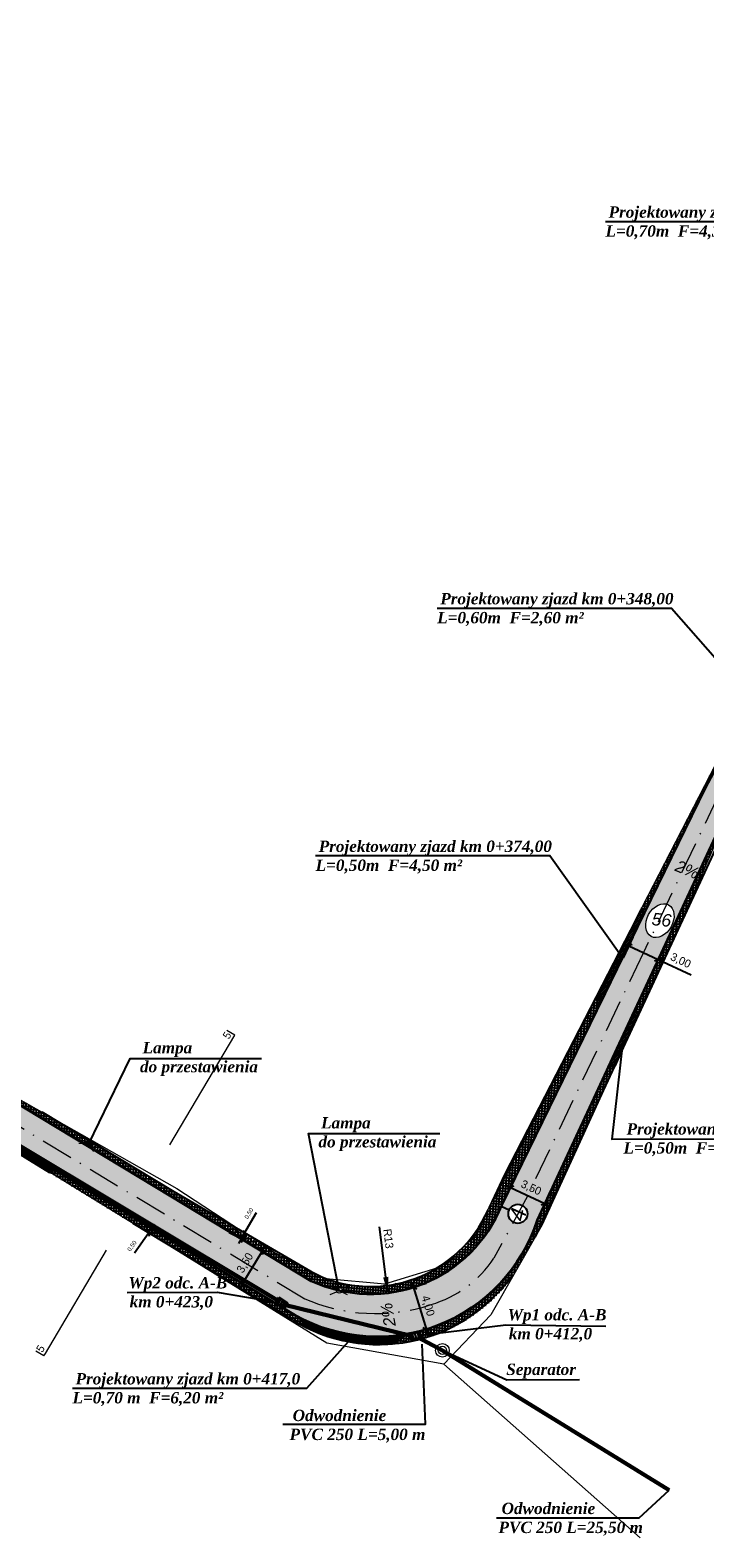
# Model space of a CAD drawing. Header units: metres. Extents: x 5555129 to 5556676, y 5635595 to 5636517.
# Tile 164 of 255: x 5556123 to 5556186, y 5635595 to 5635736. Entities that reach past the tile are written whole.
import ezdxf

# ---------------------------------------------------------------- set-up
doc = ezdxf.new("R2010")
doc.units = ezdxf.units.M
doc.header["$MEASUREMENT"] = 0
doc.linetypes.add('KROPK3-2', pattern=[5, 3, -1, 0, -1])
doc.linetypes.add('PRZER3-1', pattern=[4, 3, -1])
for name, color, linetype, lineweight, true_color in [('drogi', 7, 'Continuous', 20, 0xd6bc51), ('GESDZI_O', 7, 'Continuous', 18, 0x0a0909), ('GESKKL_O', 7, 'PRZER3-1', 18, 0x008000)]:
    doc.layers.add(name, color=color, linetype=linetype, lineweight=lineweight, true_color=true_color)
doc.layers.add('Warstwa 1', color=220, linetype='Continuous', lineweight=20)
doc.styles.add('GEO-INFO', font='plfontwi.shx', dxfattribs={"height": 0.25})
doc.styles.get("Standard").update_dxf_attribs({"font": 'plfontwi.shx', "height": 0.75})
doc.dimstyles.new('ISO-25', dxfattribs={"dimtxt": 2.5, "dimasz": 2.5, "dimexe": 1.25, "dimexo": 0.625, "dimtad": 1, "dimtxsty": 'Standard', "dimcen": 2.5, "dimadec": 0, "dimazin": 0, "dimtfac": 1, "dimtmove": 0, "dimatfit": 3, "dimfxl": 1, "dimarcsym": 0})
pattern_1 = [(85, (511.4569886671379, -240.334969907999), (-0.2490486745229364, 0.02178893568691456), []), (175, (511.4569886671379, -240.334969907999), (-0.02178893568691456, -0.2490486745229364), [])]
pattern_2 = [(0, (511.4569886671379, -240.334969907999), (0, 0.275), [0.2, -0.075]), (90, (511.4569886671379, -240.334969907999), (-0.275, 1.683889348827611e-17), [0.2, -0.075])]
pattern_3 = [(45, (511.4569886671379, -240.334969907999), (-0.08838834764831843, 0.08838834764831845), []), (135, (511.4569886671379, -240.334969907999), (-0.08838834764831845, -0.08838834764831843), [])]
pattern_4 = [(90, (1114.571541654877, -241.6925668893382), (-0.125, 7.654042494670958e-18), []), (180, (1114.571541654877, -241.6925668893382), (-1.530808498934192e-17, -0.125), [])]

# ---------------------------------------------------------------- blocks, each defined once
blk = doc.blocks.new('_Oblique')
at = {"color": 0, "linetype": 'ByBlock', "lineweight": -2}
blk.add_line((-0.5, -0.5), (0.5, 0.5), dxfattribs=at)
blk = doc.blocks.new('*D2591')
at = {"layer": 'Defpoints', "color": 0, "linetype": 'Continuous', "lineweight": 18}
for p in [(5556179.073675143, 5635652.091900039), (5556181.820212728, 5635650.816378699), (5556181.180618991, 5635649.439162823)]:
    blk.add_point(p, dxfattribs=at)
at = {"layer": 'Warstwa 1', "color": 0, "linetype": 'Continuous', "lineweight": -2}
for p, q in [((5556178.810422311, 5635651.52504649), (5556177.90757574, 5635649.580977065)), ((5556177.980598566, 5635650.92528643), (5556181.180618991, 5635649.439162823)), ((5556181.556959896, 5635650.249525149), (5556180.654113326, 5635648.305455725)), ((5556181.180618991, 5635649.439162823), (5556184.251345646, 5635648.013084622))]:
    blk.add_line(p, q, dxfattribs=at)
at = {"layer": 'Warstwa 1', "color": 0, "linetype": 'ByBlock', "lineweight": -2, "xscale": 0.5, "yscale": 0.5, "zscale": 0.5}
for p, rotation in [((5556178.434081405, 5635650.714684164), 155.0893419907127), ((5556181.180618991, 5635649.439162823), 335.0893419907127)]:
    blk.add_blockref('_Oblique', p, dxfattribs=dict(at, rotation=rotation))
at = {"layer": 'Warstwa 1', "color": 0, "linetype": 'Continuous', "lineweight": 20, "insert": (5556183.257122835, 5635649.297807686), "char_height": 0.75, "attachment_point": 5, "rotation": 335.0893419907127}
blk.add_mtext('3,00', dxfattribs=at)
blk = doc.blocks.new('*D2592')
at = {"layer": 'Defpoints', "color": 0, "linetype": 'Continuous', "lineweight": 18}
for p in [(5556167.006842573, 5635627.367385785), (5556170.603802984, 5635626.664457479), (5556170.234185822, 5635625.868573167)]:
    blk.add_point(p, dxfattribs=at)
at = {"layer": 'Warstwa 1', "color": 0, "linetype": 'Continuous', "lineweight": -2}
for p, q in [((5556167.270095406, 5635627.934239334), (5556167.9029654, 5635629.296977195)), ((5556166.922976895, 5635628.373872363), (5556171.057285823, 5635626.453855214)), ((5556170.497438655, 5635626.435426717), (5556171.13030865, 5635627.798164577))]:
    blk.add_line(p, q, dxfattribs=at)
at = {"layer": 'Warstwa 1', "color": 0, "linetype": 'ByBlock', "lineweight": -2, "xscale": 0.5, "yscale": 0.5, "zscale": 0.5}
for p, rotation in [((5556167.376459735, 5635628.163270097), 155.0893419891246), ((5556170.603802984, 5635626.664457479), 335.0893419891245)]:
    blk.add_blockref('_Oblique', p, dxfattribs=dict(at, rotation=rotation))
at = {"layer": 'Warstwa 1', "color": 0, "linetype": 'Continuous', "lineweight": 20, "insert": (5556169.304530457, 5635628.090848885), "char_height": 0.75, "attachment_point": 5, "rotation": 335.0893419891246}
blk.add_mtext('3,50', dxfattribs=at)
blk = doc.blocks.new('*D2593')
at = {"layer": 'Defpoints', "color": 0, "linetype": 'Continuous', "lineweight": 18}
for p in [(5556158.349597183, 5635618.827995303), (5556159.54062253, 5635614.929201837), (5556159.540622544, 5635614.929201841)]:
    blk.add_point(p, dxfattribs=at)
at = {"layer": 'Warstwa 1', "color": 0, "linetype": 'Continuous', "lineweight": -2}
for p, q in [((5556158.203518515, 5635619.306180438), (5556159.686701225, 5635614.451016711)), ((5556158.942524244, 5635619.025637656), (5556159.53545132, 5635619.223280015)), ((5556160.133549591, 5635615.12684419), (5556160.726476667, 5635615.324486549))]:
    blk.add_line(p, q, dxfattribs=at)
at = {"layer": 'Warstwa 1', "color": 0, "linetype": 'ByBlock', "lineweight": -2, "xscale": 0.5, "yscale": 0.5, "zscale": 0.5}
for p, rotation in [((5556158.349597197, 5635618.827995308), 106.9871584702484), ((5556159.540622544, 5635614.929201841), 286.9871584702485)]:
    blk.add_blockref('_Oblique', p, dxfattribs=dict(at, rotation=rotation))
at = {"layer": 'Warstwa 1', "color": 0, "linetype": 'Continuous', "lineweight": 20, "insert": (5556159.658971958, 5635617.096673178), "char_height": 0.75, "attachment_point": 5, "rotation": 286.98715847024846}
blk.add_mtext('4,00', dxfattribs=at)
blk = doc.blocks.new('*D2594')
at = {"layer": 'Defpoints', "color": 0, "linetype": 'Continuous', "lineweight": 18}
for p in [(5556143.964943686, 5635622.351509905), (5556142.152723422, 5635619.357205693), (5556142.397672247, 5635619.208957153)]:
    blk.add_point(p, dxfattribs=at)
at = {"layer": 'Warstwa 1', "color": 0, "linetype": 'Continuous', "lineweight": -2}
for p, q in [((5556144.468781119, 5635622.631019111), (5556142.138783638, 5635618.781199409)), ((5556144.499640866, 5635622.027899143), (5556145.279286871, 5635621.556039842)), ((5556142.687420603, 5635619.033594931), (5556143.467066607, 5635618.561735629))]:
    blk.add_line(p, q, dxfattribs=at)
at = {"layer": 'Warstwa 1', "color": 0, "linetype": 'ByBlock', "lineweight": -2, "xscale": 0.5, "yscale": 0.5, "zscale": 0.5}
for p, rotation in [((5556144.20989251, 5635622.203261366), 58.81673055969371), ((5556142.397672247, 5635619.208957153), 238.8167305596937)]:
    blk.add_blockref('_Oblique', p, dxfattribs=dict(at, rotation=rotation))
at = {"layer": 'Warstwa 1', "color": 0, "linetype": 'Continuous', "lineweight": 20, "insert": (5556142.665201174, 5635621.092592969), "char_height": 0.75, "attachment_point": 5, "rotation": 58.81673055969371}
blk.add_mtext('3,50', dxfattribs=at)
blk = doc.blocks.new('*D2602')
at = {"layer": 'Defpoints', "color": 0, "linetype": 'Continuous', "lineweight": 18}
for p in [(5556142.276975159, 5635623.373106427), (5556142.527608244, 5635623.805753), (5556142.527608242, 5635623.805753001)]:
    blk.add_point(p, dxfattribs=at)
at = {"layer": 'Warstwa 1', "color": 0, "linetype": 'Continuous', "lineweight": -2}
for p, q in [((5556142.527608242, 5635623.805753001), (5556143.687223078, 5635625.807497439)), ((5556141.717958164, 5635623.652614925), (5556141.158941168, 5635623.932123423)), ((5556141.96859125, 5635624.085261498), (5556141.409574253, 5635624.364769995)), ((5556142.276975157, 5635623.373106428), (5556142.026342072, 5635622.940459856)), ((5556142.276975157, 5635623.373106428), (5556142.527608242, 5635623.805753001))]:
    blk.add_line(p, q, dxfattribs=at)
at = {"layer": 'Warstwa 1', "color": 0, "linetype": 'ByBlock', "lineweight": -2, "xscale": 0.5, "yscale": 0.5, "zscale": 0.5}
for p, rotation in [((5556142.276975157, 5635623.373106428), 59.9161954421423), ((5556142.527608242, 5635623.805753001), 239.9161954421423)]:
    blk.add_blockref('_Oblique', p, dxfattribs=dict(at, rotation=rotation))
at = {"layer": 'Warstwa 1', "color": 0, "linetype": 'Continuous', "lineweight": 20, "insert": (5556143.018714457, 5635625.724768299), "char_height": 0.75, "attachment_point": 5, "rotation": 59.916195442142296}
blk.add_mtext('{\\H0.53085x;0,50}', dxfattribs=at)
blk = doc.blocks.new('*D2603')
at = {"layer": 'Defpoints', "color": 0, "linetype": 'Continuous', "lineweight": 18}
for p in [(5556133.647993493, 5635623.921679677), (5556133.647993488, 5635623.921679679), (5556133.937924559, 5635624.328986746)]:
    blk.add_point(p, dxfattribs=at)
at = {"layer": 'Warstwa 1', "color": 0, "linetype": 'Continuous', "lineweight": -2}
for p, q in [((5556133.401991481, 5635624.650546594), (5556132.866058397, 5635624.972106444)), ((5556133.937924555, 5635624.328986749), (5556134.227879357, 5635624.736327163)), ((5556133.647993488, 5635623.921679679), (5556132.306447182, 5635622.037020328)), ((5556133.112060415, 5635624.243239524), (5556132.576127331, 5635624.564799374)), ((5556133.937924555, 5635624.328986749), (5556133.647993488, 5635623.921679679))]:
    blk.add_line(p, q, dxfattribs=at)
at = {"layer": 'Warstwa 1', "color": 0, "linetype": 'ByBlock', "lineweight": -2, "xscale": 0.5, "yscale": 0.5, "zscale": 0.5}
for p, rotation in [((5556133.647993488, 5635623.921679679), 54.55581512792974), ((5556133.937924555, 5635624.328986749), 234.5558151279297)]:
    blk.add_blockref('_Oblique', p, dxfattribs=dict(at, rotation=rotation))
at = {"layer": 'Warstwa 1', "color": 0, "linetype": 'Continuous', "lineweight": 20, "insert": (5556132.104815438, 5635622.679743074), "char_height": 0.75, "attachment_point": 5, "rotation": 54.55581512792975}
blk.add_mtext('{\\H0.53085x;0,50}', dxfattribs=at)
blk = doc.blocks.new('*D2608')
at = {"layer": 'Defpoints', "color": 0, "linetype": 'Continuous', "lineweight": 18}
for p in [(5556154.340416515, 5635631.385873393), (5556155.947944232, 5635618.30192573)]:
    blk.add_point(p, dxfattribs=at)
at = {"layer": 'Warstwa 1', "color": 0, "lineweight": -2}
blk.add_line((5556155.76502577, 5635619.790730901), (5556155.186655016, 5635624.498191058), dxfattribs=at)
at = {"layer": 'Warstwa 1', "color": 0, "linetype": 'Continuous', "lineweight": 18}
blk.add_solid([(5556155.516891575, 5635619.760244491), (5556156.013159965, 5635619.821217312), (5556155.947944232, 5635618.30192573)], dxfattribs=at)
at = {"layer": 'Warstwa 1', "color": 0, "linetype": 'Continuous', "insert": (5556156.004258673, 5635623.378825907), "char_height": 0.75, "attachment_point": 5, "rotation": 277.0044043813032}
blk.add_mtext('R13', dxfattribs=at)

msp = doc.modelspace()

# ---------------------------------------------------------------- hatches: boundary and pattern name
h = msp.add_hatch()
h.set_pattern_fill('ANSI37', color=141, scale=2, angle=40)
h.set_pattern_definition([(85, (1740.417397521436, -284.4747174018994), (-0.2490486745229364, 0.02178893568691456), []), (175, (1740.417397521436, -284.4747174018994), (-0.02178893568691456, -0.2490486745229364), [])])
h.paths.add_polyline_path([(5556185.054352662, 5635664.346097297), (5556184.902287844, 5635664.43599597), (5556179.55071744, 5635654.038135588), (5556180.100905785, 5635654.196659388)])
h.paths.add_polyline_path([(5556185.59511198, 5635665.454094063), (5556188.309720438, 5635670.563927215), (5556188.192874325, 5635670.829457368), (5556184.902287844, 5635664.43599597), (5556185.054352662, 5635664.346097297)])
h = msp.add_hatch()
h.set_pattern_fill('ANSI37', color=141, scale=2, angle=40)
h.set_pattern_definition(pattern_1)
h.paths.add_polyline_path([(5556188.214277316, 5635664.127906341), (5556188.04313503, 5635664.215989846), (5556179.048296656, 5635644.847704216), (5556179.288067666, 5635644.297063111), (5556180.969825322, 5635647.896393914), (5556183.311908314, 5635653.018678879)])
h = msp.add_hatch()
h.set_pattern_fill('ANSI37', color=141, scale=2, angle=40)
h.set_pattern_definition(pattern_1)
edge = h.paths.add_edge_path()
edge.add_line((5556175.673239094, 5635645.124526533), (5556175.260963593, 5635645.701850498))
edge.add_line((5556175.260963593, 5635645.701850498), (5556165.713422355, 5635626.935740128))
edge.add_arc((5556149.197159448, 5635633.477284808), 17.76453622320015, 325.0509924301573, 338.39312197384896, ccw=False)
edge.add_line((5556163.758078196, 5635623.300920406), (5556164.308224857, 5635622.759366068))
edge.add_arc((5556154.340416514, 5635631.385873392), 13.18233028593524, 319.1258848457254, 338.263546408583)
edge.add_line((5556166.585445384, 5635626.50395781), (5556175.673239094, 5635645.124526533))
h = msp.add_hatch()
h.set_pattern_fill('ANSI37', color=141, scale=2, angle=40)
h.set_pattern_definition(pattern_1)
h.paths.add_polyline_path([(5556177.128983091, 5635639.496226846), (5556176.513032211, 5635639.388603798), (5556169.885882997, 5635625.118584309, -0.09239533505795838), (5556167.151210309, 5635620.06402433), (5556167.517284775, 5635619.716961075), (5556170.350261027, 5635624.670729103)])
h = msp.add_hatch()
h.set_pattern_fill('ANSI37', color=141, scale=2, angle=40)
h.set_pattern_definition(pattern_1)
h.paths.add_polyline_path([(5556123.692022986, 5635635.180684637), (5556117.735194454, 5635638.552079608), (5556117.584439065, 5635638.280864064), (5556135.747927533, 5635627.324632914), (5556144.448132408, 5635622.059073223), (5556144.691218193, 5635622.496395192), (5556136.006499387, 5635627.752582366)])
h = msp.add_hatch()
h.set_pattern_fill('ANSI37', color=141, scale=2, angle=40)
h.set_pattern_definition(pattern_1)
h.paths.add_polyline_path([(5556124.852615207, 5635629.809252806), (5556124.424202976, 5635629.565519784), (5556132.206638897, 5635624.789379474), (5556133.679352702, 5635623.901037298), (5556141.177211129, 5635619.363164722), (5556141.420296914, 5635619.800486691), (5556133.937924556, 5635624.32898675)])
h = msp.add_hatch()
h.set_pattern_fill('ANSI37', color=141, scale=2, angle=40)
h.set_pattern_definition(pattern_1)
edge = h.paths.add_edge_path()
edge.add_line((5556151.375752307, 5635618.812057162), (5556151.465420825, 5635619.290533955))
edge.add_arc((5556152.906300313, 5635627.246974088), 8.085856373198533, 242.3483561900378, 259.7352124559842, ccw=False)
edge.add_line((5556149.153697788, 5635620.084638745), (5556144.638095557, 5635622.528546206))
edge.add_line((5556144.638095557, 5635622.528546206), (5556144.371809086, 5635622.105265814))
edge.add_line((5556144.371809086, 5635622.105265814), (5556148.806022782, 5635619.421579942))
edge.add_arc((5556154.340416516, 5635631.385873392), 13.1823302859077, 245.1758766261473, 256.0632902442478)
edge.add_arc((5556151.426423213, 5635618.55318782), 0.2637818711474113, 101.07501096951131, 171.6268220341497, ccw=False)
edge = h.paths.add_edge_path()
edge.add_arc((5556151.426423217, 5635618.553187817), 0.2637818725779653, 342.7860971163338, 6.068747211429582e-07, ccw=False)
edge.add_arc((5556154.340416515, 5635631.385873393), 13.1823302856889, 258.3496282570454, 319.1258848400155)
edge.add_line((5556164.308224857, 5635622.759366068), (5556163.75562884, 5635623.266968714))
edge.add_arc((5556154.317768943, 5635631.455871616), 12.49525230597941, 256.8044913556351, 319.0529601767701, ccw=False)
edge.add_line((5556151.465420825, 5635619.290533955), (5556151.375752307, 5635618.812057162))
edge.add_arc((5556151.426423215, 5635618.553187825), 0.2637818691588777, 359.9999989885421, 101.07501148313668, ccw=False)
h = msp.add_hatch()
h.set_pattern_fill('ANSI37', color=141, scale=2, angle=40)
h.set_pattern_definition(pattern_1)
h.paths.add_polyline_path([(5556141.420296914, 5635619.800486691), (5556141.177211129, 5635619.363164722), (5556147.032630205, 5635615.819333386), (5556147.049730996, 5635615.808983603, 0.0004132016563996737), (5556147.073160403, 5635615.796080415), (5556147.289354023, 5635616.248401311)])
h = msp.add_hatch()
h.set_pattern_fill('ANSI37', color=141, scale=2, angle=40)
h.set_pattern_definition(pattern_1)
edge = h.paths.add_edge_path()
edge.add_arc((5556155.145769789, 5635628.947294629), 15.43246774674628, 238.3579557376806, 244.0108803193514)
edge.add_arc((5556155.145769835, 5635628.947294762), 15.43246788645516, 244.0108803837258, 266.4772803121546)
edge.add_arc((5556155.204667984, 5635629.133163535), 15.62167623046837, 244.1097704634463, 266.303553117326, ccw=False)
edge.add_line((5556148.383488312, 5635615.079399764), (5556147.603376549, 5635616.076920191))
edge.add_arc((5556154.958850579, 5635629.927511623), 15.68253427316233, 241.4408434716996, 242.0290842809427, ccw=False)
edge.add_arc((5556154.958852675, 5635629.927515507), 15.68253868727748, 240.7311033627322, 241.4408435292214, ccw=False)
edge.add_line((5556147.291518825, 5635616.247091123), (5556147.049730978, 5635615.808983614))
h.paths.add_polyline_path([(5556159.030527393, 5635614.329002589), (5556158.816475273, 5635614.301982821), (5556158.859693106, 5635614.112306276), (5556159.069033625, 5635614.160004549)])
h.paths.add_polyline_path([(5556159.030527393, 5635614.329002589), (5556158.953000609, 5635614.669255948), (5556158.743660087, 5635614.621557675), (5556158.816475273, 5635614.301982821)])
h.paths.add_polyline_path([(5556158.479872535, 5635614.561453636), (5556158.546750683, 5635614.267935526), (5556158.816475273, 5635614.301982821), (5556158.743660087, 5635614.621557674)])
h.paths.add_polyline_path([(5556158.595905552, 5635614.052202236), (5556158.546750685, 5635614.267935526), (5556158.479872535, 5635614.561453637), (5556158.219160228, 5635614.502050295), (5556158.335193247, 5635613.992798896)])
h.paths.add_polyline_path([(5556158.219160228, 5635614.502050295), (5556158.006744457, 5635614.453651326), (5556158.122777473, 5635613.944399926), (5556158.335193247, 5635613.992798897)])
h.paths.add_polyline_path([(5556158.859693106, 5635614.112306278), (5556158.816475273, 5635614.301982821), (5556158.546750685, 5635614.267935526), (5556158.595905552, 5635614.052202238)])
edge = h.paths.add_edge_path()
edge.add_line((5556157.61964766, 5635614.47234823), (5556156.949340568, 5635613.97737215))
edge.add_line((5556156.949340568, 5635613.97737215), (5556157.039862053, 5635613.950000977))
edge.add_line((5556157.039862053, 5635613.950000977), (5556156.394675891, 5635613.565445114))
edge.add_arc((5556155.1457698, 5635628.947294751), 15.43246787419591, 274.6418619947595, 281.9182353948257)
edge.add_arc((5556155.145758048, 5635628.947348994), 15.43252337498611, 281.9182366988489, 282.5570307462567)
edge.add_arc((5556155.14576982, 5635628.947294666), 15.43246778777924, 282.5570319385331, 323.3651306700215)
edge.add_line((5556167.529622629, 5635619.738535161), (5556167.151210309, 5635620.06402433))
edge.add_arc((5556154.958853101, 5635629.927516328), 15.68253960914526, 279.768403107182, 321.02749618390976, ccw=False)
at = {"layer": 'drogi', "lineweight": 5, "true_color": 0xf4e08b}
h = msp.add_hatch(dxfattribs=at)
h.set_pattern_fill('ANGLE', color=41)
h.set_pattern_definition(pattern_2)
h.paths.add_polyline_path([(5556201.781823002, 5635697.263199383), (5556202.722726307, 5635699.782110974), (5556200.989196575, 5635700.431470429), (5556200.047695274, 5635697.91095793), (5556196.064893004, 5635687.248071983), (5556196.062074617, 5635687.240728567), (5556197.596855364, 5635686.667457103)])
h.paths.add_polyline_path([(5556203.326423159, 5635696.686236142), (5556204.266793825, 5635699.203721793), (5556202.722726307, 5635699.782110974), (5556201.781823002, 5635697.263199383), (5556197.596855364, 5635686.667457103), (5556199.340885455, 5635686.016026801)])
h.paths.add_polyline_path([(5556199.338133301, 5635686.008658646), (5556199.340885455, 5635686.016026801), (5556197.596855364, 5635686.667457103), (5556193.23990603, 5635675.63628165), (5556186.962316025, 5635664.772265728), (5556187.942019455, 5635664.23460845), (5556192.2710734, 5635670.992088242), (5556195.464162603, 5635675.914881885)])
h.paths.add_polyline_path([(5556197.596855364, 5635686.667457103), (5556196.062074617, 5635687.240728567), (5556192.317741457, 5635677.484727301), (5556189.418372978, 5635672.651016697), (5556185.604000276, 5635665.471363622), (5556186.962316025, 5635664.772265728), (5556193.23990603, 5635675.63628165)])
edge = h.paths.add_edge_path()
edge.add_ellipse((5556181.333804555, 5635653.060447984), major_axis=(-0.815957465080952, -1.474224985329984), ratio=0.7080813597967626, start_angle=-175.3508787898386, end_angle=4.6491211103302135, ccw=False)
edge.add_line((5556182.062467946, 5635654.576652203), (5556186.962316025, 5635664.772265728))
edge.add_line((5556186.962316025, 5635664.772265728), (5556185.604000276, 5635665.471363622))
edge.add_line((5556185.604000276, 5635665.471363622), (5556185.59511198, 5635665.454094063))
edge.add_line((5556185.59511198, 5635665.454094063), (5556178.903230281, 5635651.742664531))
edge.add_line((5556178.903230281, 5635651.742664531), (5556180.378139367, 5635651.071897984))
edge.add_line((5556180.378139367, 5635651.071897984), (5556180.605141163, 5635651.544243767))
edge = h.paths.add_edge_path()
edge.add_ellipse((5556181.333804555, 5635653.060447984), major_axis=(-0.815957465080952, -1.474224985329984), ratio=0.7080813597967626, start_angle=4.6491211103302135, end_angle=184.6491212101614, ccw=False)
edge.add_line((5556180.605141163, 5635651.544243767), (5556180.378139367, 5635651.071897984))
edge.add_line((5556180.378139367, 5635651.071897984), (5556181.634977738, 5635650.50030673))
edge.add_line((5556181.634977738, 5635650.50030673), (5556188.043135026, 5635664.215989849))
edge.add_line((5556188.043135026, 5635664.215989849), (5556186.962316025, 5635664.772265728))
edge.add_line((5556186.962316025, 5635664.772265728), (5556182.062467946, 5635654.576652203))
h = msp.add_hatch(dxfattribs=at)
h.set_pattern_fill('ANGLE', color=41)
h.set_pattern_definition(pattern_2)
edge = h.paths.add_edge_path()
edge.add_line((5556181.634977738, 5635650.50030673), (5556180.378139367, 5635651.071897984))
edge.add_line((5556180.378139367, 5635651.071897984), (5556168.550756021, 5635626.461455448))
edge.add_arc((5556168.089775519, 5635625.698762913), 0.891180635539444, 360, 58.850731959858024, ccw=False)
edge.add_arc((5556168.089775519, 5635625.698762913), 0.8911806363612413, 256.18917263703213, 360, ccw=False)
edge.add_arc((5556154.638290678, 5635630.786741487), 14.51575943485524, 319.79536337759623, 335.7867993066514, ccw=False)
edge.add_line((5556165.724611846, 5635621.416535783), (5556167.07723666, 5635620.134156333))
edge.add_arc((5556151.742789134, 5635632.058402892), 19.42505950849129, 322.1309440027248, 339.0679127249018)
edge.add_line((5556169.88588299, 5635625.118584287), (5556181.634977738, 5635650.50030673))
edge = h.paths.add_edge_path()
edge.add_arc((5556154.340416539, 5635631.385873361), 13.18233025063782, 337.59764630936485, 338.26354649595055, ccw=False)
edge.add_line((5556166.527881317, 5635626.36197715), (5556167.269482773, 5635626.047077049))
edge.add_arc((5556168.089775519, 5635625.698762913), 0.8911806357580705, 58.85073190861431, 156.9928673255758, ccw=False)
edge.add_line((5556168.550756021, 5635626.461455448), (5556180.378139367, 5635651.071897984))
edge.add_line((5556180.378139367, 5635651.071897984), (5556178.903230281, 5635651.74266453))
edge.add_line((5556178.903230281, 5635651.74266453), (5556175.623986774, 5635645.023610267))
edge.add_line((5556175.623986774, 5635645.023610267), (5556166.585445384, 5635626.50395781))
edge = h.paths.add_edge_path()
edge.add_line((5556164.308224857, 5635622.759366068), (5556165.724611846, 5635621.416535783))
edge.add_arc((5556154.638290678, 5635630.786741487), 14.51575943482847, 319.7953633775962, 335.7867993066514)
edge.add_arc((5556168.089775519, 5635625.698762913), 0.8911806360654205, 180, 256.18917263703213, ccw=False)
edge.add_arc((5556168.089775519, 5635625.698762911), 0.8911806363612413, 156.9928672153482, 179.9999998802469, ccw=False)
edge.add_line((5556167.269482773, 5635626.047077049), (5556166.527881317, 5635626.36197715))
edge.add_arc((5556154.340416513, 5635631.385873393), 13.18233028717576, 319.1258848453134, 337.59764622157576, ccw=False)
h = msp.add_hatch(dxfattribs=at)
h.set_pattern_fill('ANGLE', color=41)
h.set_pattern_definition(pattern_2)
h.paths.add_polyline_path([(5556117.584439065, 5635638.280864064), (5556116.733873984, 5635636.750660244), (5556134.946332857, 5635625.959492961), (5556143.63072225, 5635620.588516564), (5556144.448132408, 5635622.059073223), (5556135.747927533, 5635627.324632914)])
h = msp.add_hatch(dxfattribs=at)
h.set_pattern_fill('ANGLE', color=41)
h.set_pattern_definition(pattern_2)
h.paths.add_polyline_path([(5556119.132106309, 5635633.279070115), (5556119.401769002, 5635633.726376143), (5556119.172769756, 5635633.864430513), (5556118.903107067, 5635633.417124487)])
h.paths.add_polyline_path([(5556118.903107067, 5635633.417124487), (5556119.172769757, 5635633.864430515), (5556118.986192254, 5635633.976910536), (5556118.835678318, 5635633.727243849), (5556118.716529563, 5635633.529604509)])
h.paths.add_polyline_path([(5556119.363806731, 5635633.139387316), (5556119.63346942, 5635633.586693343), (5556119.401769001, 5635633.726376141), (5556119.132106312, 5635633.279070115)])
h.paths.add_polyline_path([(5556119.651623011, 5635633.200947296), (5556119.817345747, 5635633.475841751), (5556119.63346942, 5635633.586693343), (5556119.36380673, 5635633.139387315), (5556119.547683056, 5635633.028535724)])
h.paths.add_polyline_path([(5556145.970201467, 5635617.76901691), (5556145.681237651, 5635617.333930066), (5556145.903981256, 5635617.185994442), (5556146.192945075, 5635617.621081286)])
h.paths.add_polyline_path([(5556145.788720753, 5635617.889547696), (5556145.620510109, 5635617.636276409), (5556145.499756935, 5635617.454460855), (5556145.68123765, 5635617.333930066), (5556145.970201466, 5635617.769016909)])
h.paths.add_polyline_path([(5556146.192945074, 5635617.621081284), (5556145.903981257, 5635617.185994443), (5556146.129352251, 5635617.036313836), (5556146.418316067, 5635617.47140068)])
h.paths.add_polyline_path([(5556146.418316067, 5635617.471400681), (5556146.129352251, 5635617.036313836), (5556146.308205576, 5635616.917528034), (5556146.463110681, 5635617.150765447), (5556146.597169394, 5635617.352614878)])
h.paths.add_polyline_path([(5556148.078326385, 5635617.837836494), (5556134.946332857, 5635625.959492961), (5556116.635104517, 5635636.8091827), (5556115.772188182, 5635635.284518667), (5556115.793266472, 5635635.273859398), (5556133.937924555, 5635624.32898675), (5556147.291518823, 5635616.247091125, 0.3640372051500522), (5556167.07723666, 5635620.134156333), (5556165.724611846, 5635621.416535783, -0.3475633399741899)])
h = msp.add_hatch(dxfattribs=at)
h.set_pattern_fill('ANGLE', color=41)
h.set_pattern_definition(pattern_2)
h.paths.add_polyline_path([(5556165.724611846, 5635621.416535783), (5556164.308224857, 5635622.759366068, -0.3343527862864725), (5556148.806022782, 5635619.421579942), (5556144.448132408, 5635622.059073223), (5556143.63072225, 5635620.588516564), (5556148.078326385, 5635617.837836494, 0.3475633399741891)])
at = {"layer": 'GESKKL_O', "linetype": 'Continuous', "lineweight": 20}
h = msp.add_hatch(dxfattribs=at)
h.set_pattern_fill('ANSI37', color=140)
h.set_pattern_definition(pattern_3)
h.paths.add_polyline_path([(5556180.100905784, 5635654.196659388), (5556179.550717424, 5635654.038135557), (5556175.42126851, 5635645.748231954), (5556175.673239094, 5635645.124526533)])
h = msp.add_hatch(dxfattribs=at)
h.set_pattern_fill('ANSI37', color=140)
h.set_pattern_definition(pattern_3)
h.paths.add_polyline_path([(5556179.288067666, 5635644.297063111), (5556179.048296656, 5635644.847704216), (5556176.513032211, 5635639.388603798), (5556177.128983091, 5635639.496226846)])
h = msp.add_hatch(dxfattribs=at)
h.set_pattern_fill('ANSI37', color=140, angle=45)
h.set_pattern_definition(pattern_4)
h.paths.add_polyline_path([(5556124.424202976, 5635629.565519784), (5556124.852615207, 5635629.809252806), (5556119.806123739, 5635632.853300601), (5556119.866042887, 5635632.362897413)])
h = msp.add_hatch(dxfattribs=at)
h.set_pattern_fill('ANSI37', color=140, angle=45)
h.set_pattern_definition(pattern_4)
h.paths.add_polyline_path([(5556148.383488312, 5635615.079399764, 0.1325336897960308), (5556156.378207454, 5635613.55562929), (5556157.61964766, 5635614.47234823, -0.1661735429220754), (5556147.603376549, 5635616.076920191), (5556148.383488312, 5635615.079399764)], is_closed=False)
at = {"layer": 'Warstwa 1', "linetype": 'Continuous', "lineweight": 40}
h = msp.add_hatch(color=0, dxfattribs=at)
h.dxf.hatch_style = 1
h.paths.add_polyline_path([(5556184.467961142, 5635656.517687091), (5556181.937360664, 5635657.959490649), (5556181.826195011, 5635657.73171614)])
h = msp.add_hatch(color=0, dxfattribs=at)
h.dxf.hatch_style = 1
h.paths.add_polyline_path([(5556157.030496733, 5635614.375324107), (5556156.738690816, 5635618.42353903), (5556156.467999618, 5635618.376368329)])

# ---------------------------------------------------------------- linework, layer by layer
msp.add_line((5556167.269482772, 5635626.047077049), (5556166.518165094, 5635626.366102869))
at = {"color": 141, "true_color": 0xadddf7}
for points in [[(5556191.982518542, 5635669.501199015), (5556188.982978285, 5635665.052651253), (5556169.705980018, 5635623.544133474)], [(5556180.969825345, 5635647.896393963), (5556179.288067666, 5635644.297063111)], [(5556180.949269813, 5635647.851437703), (5556179.288425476, 5635644.296653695)], [(5556175.326186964, 5635645.830063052), (5556165.713829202, 5635626.93461319)], [(5556149.133163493, 5635620.096615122), (5556136.006499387, 5635627.752582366), (5556123.692022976, 5635635.180684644)], [(5556147.049730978, 5635615.808983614), (5556133.679352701, 5635623.901037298), (5556132.206638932, 5635624.789379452)]]:
    msp.add_lwpolyline(points, dxfattribs=at)
msp.add_circle((5556168.089775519, 5635625.698762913), 0.8911806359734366)
for centre, radius, start, end in [((5556154.330184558, 5635630.903394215), 11.9933933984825, 244.4301251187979, 336.1954040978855), ((5556155.109826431, 5635628.740536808), 15.2377887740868, 238.0651648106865, 324.0238181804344)]:
    msp.add_arc(centre, radius, start, end, dxfattribs=at)
at = {"layer": 'GESDZI_O', "color": 6, "linetype": 'Continuous', "lineweight": 9}
msp.add_line((5556178.964509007, 5635644.667287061), (5556178.964509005, 5635644.667287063), dxfattribs=at)
at = {"layer": 'GESDZI_O', "color": 141, "linetype": 'Continuous', "lineweight": 9, "true_color": 0xadddf7}
for p, q in [((5556127.12983172, 5635632.304230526), (5556127.767811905, 5635632.222149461)), ((5556127.473488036, 5635633.019443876), (5556127.95806229, 5635632.534898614)), ((5556128.528255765, 5635631.505854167), (5556128.198621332, 5635631.958494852)), ((5556128.963220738, 5635632.167507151), (5556128.362258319, 5635632.289019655)), ((5556150.538366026, 5635618.967831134), (5556151.194266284, 5635618.76935904)), ((5556150.572959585, 5635618.175093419), (5556151.174150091, 5635618.403842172)), ((5556152.253825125, 5635618.919875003), (5556151.666659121, 5635618.743360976)), ((5556152.182640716, 5635618.131261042), (5556151.678395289, 5635618.374733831))]:
    msp.add_line(p, q, dxfattribs=at)
at = {"layer": 'GESDZI_O', "color": 162, "linetype": 'Continuous', "lineweight": 60}
for p, q in [((5556146.306570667, 5635617.195448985), (5556158.117269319, 5635614.313993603)), ((5556182.193076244, 5635599.892771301), (5556161.045100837, 5635612.951415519))]:
    msp.add_line(p, q, dxfattribs=at)
at = {"layer": 'GESDZI_O', "color": 3, "linetype": 'Continuous', "lineweight": 18}
msp.add_line((5556161.189572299, 5635611.650533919), (5556179.510275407, 5635595.45126401), dxfattribs=at)
for points in [[(5556096.653320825, 5635650.483818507), (5556136.252666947, 5635628.071718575), (5556145.620243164, 5635621.934128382), (5556150.153609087, 5635619.661976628), (5556155.685562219, 5635619.152393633), (5556160.540616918, 5635620.645165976), (5556161.552445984, 5635621.209417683), (5556164.20498383, 5635623.7247011), (5556166.882411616, 5635629.424187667), (5556191.944336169, 5635678.118378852), (5556202.84765258, 5635707.309087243), (5556204.080870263, 5635710.610559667), (5556210.134097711, 5635729.23480242), (5556212.634413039, 5635737.863943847), (5556214.790379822, 5635745.940768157), (5556218.639487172, 5635753.864150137), (5556225.08124689, 5635762.934043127), (5556256.402246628, 5635799.333088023), (5556285.222553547, 5635832.208447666), (5556292.466150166, 5635838.415175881), (5556304.19248121, 5635846.280975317), (5556330.236053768, 5635854.449277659), (5556334.117423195, 5635856.202939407)], [(5556293.709766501, 5635832.717661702), (5556283.282310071, 5635822.525079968), (5556263.882873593, 5635800.685271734), (5556264.707579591, 5635794.991156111), (5556236.588447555, 5635766.379064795), (5556222.950070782, 5635744.391723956), (5556205.807062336, 5635698.626755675), (5556204.261627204, 5635696.336904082), (5556202.076686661, 5635684.994150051), (5556196.897213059, 5635674.509025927), (5556193.812696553, 5635670.314583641), (5556188.214277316, 5635664.127906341), (5556183.311908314, 5635653.018678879), (5556170.350261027, 5635624.670729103), (5556165.549720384, 5635616.276460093), (5556161.189572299, 5635611.650533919), (5556150.250685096, 5635613.634751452), (5556133.248104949, 5635624.15022381), (5556115.600301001, 5635634.980815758)]]:
    msp.add_lwpolyline(points, dxfattribs=at)
at = {"layer": 'GESDZI_O', "color": 1, "linetype": 'Continuous', "lineweight": 30}
for points in [[(5556213.782657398, 5635737.286271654), (5556210.561509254, 5635726.057705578), (5556200.047695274, 5635697.91095793), (5556196.064893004, 5635687.248071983), (5556192.134522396, 5635677.418060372), (5556189.419402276, 5635672.652732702), (5556185.59511198, 5635665.454094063), (5556166.585445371, 5635626.503957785)], [(5556217.146961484, 5635736.321150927), (5556213.888097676, 5635724.961112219), (5556203.326423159, 5635696.686236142), (5556199.338133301, 5635686.008658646), (5556195.464162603, 5635675.914881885), (5556192.372188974, 5635670.973469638), (5556188.54621835, 5635665.299262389), (5556169.885882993, 5635625.1185843)], [(5556180.100905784, 5635654.196659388), (5556179.550717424, 5635654.038135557), (5556175.42126851, 5635645.748231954), (5556175.673239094, 5635645.124526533), (5556180.100905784, 5635654.196659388)], [(5556148.806022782, 5635619.421579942), (5556135.747927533, 5635627.324632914), (5556117.489250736, 5635638.338281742), (5556105.196852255, 5635644.824047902), (5556098.439839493, 5635648.193617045)], [(5556147.291518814, 5635616.24709113), (5556133.937924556, 5635624.32898675), (5556115.767305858, 5635635.289518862), (5556103.599034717, 5635641.709792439), (5556096.877901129, 5635645.061469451)], [(5556179.048296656, 5635644.847704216), (5556179.288067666, 5635644.297063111), (5556177.128983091, 5635639.496226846), (5556176.513032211, 5635639.388603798), (5556178.964509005, 5635644.667287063)], [(5556119.806123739, 5635632.8533006), (5556119.866042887, 5635632.362897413), (5556124.424202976, 5635629.565519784), (5556124.852615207, 5635629.809252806)], [(5556148.383488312, 5635615.079399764), (5556147.595552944, 5635616.086924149)]]:
    msp.add_lwpolyline(points, dxfattribs=at)
at = {"layer": 'GESDZI_O', "color": 5, "linetype": 'KROPK3-2', "lineweight": 13}
msp.add_lwpolyline([(5556209.089994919, 5635716.828056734), (5556208.783036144, 5635715.883630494), (5556202.742012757, 5635699.756516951), (5556197.82162633, 5635686.583500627), (5556193.51030696, 5635675.755051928), (5556192.503591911, 5635674.482606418), (5556186.842402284, 5635664.833982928), (5556179.807350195, 5635650.076923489), (5556169.001583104, 5635627.418052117), (5556165.856324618, 5635621.572440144, -0.1769282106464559), (5556159.9897709, 5635617.224346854, -0.1867421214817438), (5556148.047623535, 5635617.834854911, -1.656902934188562)], format="xyb", dxfattribs=at)
msp.add_lwpolyline([(5556148.197628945, 5635617.744243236), (5556116.628278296, 5635636.813900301), (5556116.628278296, 5635636.813900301), (5556104.397943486, 5635643.26692017), (5556097.658867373, 5635646.627544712)], dxfattribs=at)
at = {"layer": 'GESDZI_O', "color": 162, "linetype": 'Continuous', "lineweight": 60}
for points in [[(5556145.679242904, 5635617.601074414), (5556119.578950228, 5635633.244504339)], [(5556161.045100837, 5635612.951415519), (5556158.771477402, 5635614.151744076)]]:
    msp.add_lwpolyline(points, dxfattribs=at)
at = {"layer": 'GESDZI_O', "color": 1, "linetype": 'Continuous', "lineweight": 30}
msp.add_lwpolyline([(5556157.61964766, 5635614.47234823), (5556156.378207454, 5635613.55562929, -0.1325336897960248), (5556148.383488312, 5635615.079399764)], format="xyb", dxfattribs=at)
at = {"layer": 'GESDZI_O', "color": 141, "linetype": 'Continuous', "lineweight": 9, "true_color": 0xadddf7}
for centre in [(5556128.06070635, 5635632.234746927), (5556151.426423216, 5635618.55318782)]:
    msp.add_circle(centre, 0.2637818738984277, dxfattribs=at)
at = {"layer": 'GESDZI_O', "color": 1, "linetype": 'Continuous', "lineweight": 30}
for centre, radius, start, end in [((5556154.340416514, 5635631.385873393), 13.18233028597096, 245.1758766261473, 338.263546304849), ((5556154.958853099, 5635629.927516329), 15.68253961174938, 240.731103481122, 342.1429963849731)]:
    msp.add_arc(centre, radius, start, end, dxfattribs=at)
at = {"layer": 'GESDZI_O', "color": 3, "linetype": 'Continuous', "lineweight": 18}
msp.add_ellipse((5556181.333804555, 5635653.060447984), major_axis=(-0.815957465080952, -1.474224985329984), ratio=0.7080813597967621, dxfattribs=at)
at = {"layer": 'GESKKL_O', "color": 5, "linetype": 'Continuous', "lineweight": 20}
for p, q in [((5556141.67233524, 5635642.360735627), (5556140.936053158, 5635642.795720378)), ((5556123.855925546, 5635612.448569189), (5556123.119643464, 5635612.883553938))]:
    msp.add_line(p, q, dxfattribs=at)
at = {"layer": 'GESKKL_O', "color": 1, "linetype": 'ByBlock', "lineweight": 30}
for p, q in [((5556146.026394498, 5635617.37030953), (5556146.026394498, 5635617.37030953)), ((5556158.546750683, 5635614.267935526), (5556158.546750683, 5635614.267935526))]:
    msp.add_line(p, q, dxfattribs=at)
at = {"layer": 'GESKKL_O', "color": 5, "linetype": 'Continuous', "lineweight": 20}
for points in [[(5556135.626964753, 5635632.127967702), (5556141.67233524, 5635642.360735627)], [(5556123.869346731, 5635612.440640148), (5556124.025304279, 5635612.673976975), (5556129.717146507, 5635622.30834104)]]:
    msp.add_lwpolyline(points, dxfattribs=at)
at = {"layer": 'GESKKL_O', "color": 6, "linetype": 'Continuous', "lineweight": 20}
for radius in [0.6363300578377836, 0.3879741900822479]:
    msp.add_circle((5556161.045100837, 5635612.951415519), radius, dxfattribs=at)
at = {"layer": 'Warstwa 1', "color": 0, "linetype": 'ByBlock', "lineweight": 30}
for p, q in [((5556145.970201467, 5635617.76901691), (5556145.68123765, 5635617.333930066)), ((5556145.681237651, 5635617.333930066), (5556145.903981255, 5635617.185994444)), ((5556145.903981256, 5635617.185994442), (5556146.192945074, 5635617.621081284)), ((5556146.418316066, 5635617.471400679), (5556146.129352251, 5635617.036313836)), ((5556146.192945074, 5635617.621081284), (5556146.418316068, 5635617.47140068)), ((5556158.219160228, 5635614.502050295), (5556158.335193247, 5635613.992798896)), ((5556158.335193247, 5635613.992798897), (5556158.59590555, 5635614.052202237)), ((5556158.479872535, 5635614.561453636), (5556158.743660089, 5635614.621557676)), ((5556158.595905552, 5635614.052202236), (5556158.479872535, 5635614.561453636)), ((5556158.743660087, 5635614.621557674), (5556158.859693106, 5635614.112306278))]:
    msp.add_line(p, q, dxfattribs=at)
at = {"layer": 'Warstwa 1', "color": 0, "linetype": 'Continuous', "lineweight": 25}
for points in [[(5556176.260033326, 5635718.338405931), (5556198.128744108, 5635718.338405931), (5556204.093290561, 5635710.17040023)], [(5556160.557232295, 5635682.246429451), (5556182.425943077, 5635682.246429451), (5556189.877155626, 5635673.747079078)], [(5556149.212126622, 5635659.135107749), (5556171.080837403, 5635659.135107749), (5556177.701755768, 5635649.827795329)], [(5556177.882184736, 5635641.791378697), (5556176.865304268, 5635632.654762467), (5556199.434700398, 5635632.707657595)], [(5556128.06070635, 5635632.234746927), (5556131.908045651, 5635640.203468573), (5556144.164199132, 5635640.203468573)], [(5556151.426423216, 5635618.55318782), (5556148.561015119, 5635633.192086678), (5556160.817168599, 5635633.192086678)], [(5556131.645474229, 5635618.366598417), (5556140.032242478, 5635618.386060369), (5556145.499756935, 5635617.454460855)], [(5556158.821420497, 5635614.326030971), (5556166.97134502, 5635615.331370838), (5556176.287788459, 5635615.208591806)], [(5556126.528854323, 5635609.426728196), (5556148.397565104, 5635609.426728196), (5556152.541607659, 5635614.056396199)], [(5556146.154355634, 5635606.048043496), (5556159.471896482, 5635606.048043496), (5556159.162663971, 5635613.517642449)], [(5556173.84634121, 5635610.191619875), (5556167.067884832, 5635610.167918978), (5556161.045100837, 5635612.951415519)], [(5556166.101246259, 5635597.332650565), (5556179.418787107, 5635597.332650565), (5556182.193076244, 5635599.892771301)]]:
    msp.add_lwpolyline(points, dxfattribs=at)
at = {"layer": 'Warstwa 1', "color": 0, "linetype": 'ByBlock', "lineweight": 30}
for points in [[(5556145.788720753, 5635617.889547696), (5556146.597169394, 5635617.352614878), (5556146.308205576, 5635616.917528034), (5556145.499756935, 5635617.454460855)], [(5556158.006744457, 5635614.453651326), (5556158.953000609, 5635614.669255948), (5556159.069033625, 5635614.160004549), (5556158.122777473, 5635613.944399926)]]:
    msp.add_lwpolyline(points, close=True, dxfattribs=at)

# ---------------------------------------------------------------- texts
at = {"layer": 'GESDZI_O', "color": 3, "linetype": 'Continuous', "lineweight": 18, "insert": (5556180.644310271, 5635653.826395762), "char_height": 1.091999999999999, "width": 17.4080801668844, "attachment_point": 1, "rotation": 354.14295840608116}
msp.add_mtext('{\\fArial|b0|i1|c238|p34;\\H1.076x;56}', dxfattribs=at)
at = {"layer": 'GESKKL_O', "color": 5, "linetype": 'Continuous', "lineweight": 20, "char_height": 0.7312499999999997, "width": 1.942354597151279, "attachment_point": 1, "rotation": 58.189334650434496, "style": 'GEO-INFO'}
for insert in [(5556140.493525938, 5635642.324077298), (5556123.089399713, 5635613.079120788)]:
    msp.add_mtext('5', dxfattribs=dict(at, insert=insert))
at = {"layer": 'Warstwa 1', "color": 0, "linetype": 'Continuous', "lineweight": 40, "attachment_point": 1}
for s, insert, char_height, width in [('{\\fTimes New Roman|b0|i0|c238|p18; \\fTimes New Roman|b1|i1|c238|p18;\\H1.3889x;Projektowany zjazd km 0+307,80\\PL=0,70m  F=4,30 m²}', (5556176.260033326, 5635719.743045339), 0.7644, 23.25228896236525), ('{\\fTimes New Roman|b0|i0|c238|p18; \\fTimes New Roman|b1|i1|c238|p18;\\H1.3889x;Projektowany zjazd km 0+348,00\\PL=0,60m  F=2,60 m²}', (5556160.557232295, 5635683.651068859), 0.7644, 23.25228896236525), ('{\\fTimes New Roman|b0|i0|c238|p18; \\fTimes New Roman|b1|i1|c238|p18;\\H1.3889x;Projektowany zjazd km 0+374,00\\PL=0,50m  F=4,50 m²}', (5556149.212126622, 5635660.539747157), 0.7644, 23.25228896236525), ('{\\fTimes New Roman|b0|i0|c238|p18; \\fTimes New Roman|b1|i1|c238|p18;\\H1.6667x;Lampa \\Pdo przestawienia}', (5556132.828305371, 5635641.737839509), 0.637, 19.37690746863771), ('{\\fTimes New Roman|b0|i0|c238|p18; \\fTimes New Roman|b1|i1|c238|p18;\\H1.6667x;Lampa \\Pdo przestawienia}', (5556149.481274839, 5635634.726457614), 0.637, 19.37690746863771), ('{\\fTimes New Roman|b0|i0|c238|p18; \\fTimes New Roman|b1|i1|c238|p18;\\H1.3889x;Projektowany zjazd km 0+381,20\\PL=0,50m  F=2,70 m²}', (5556177.936517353, 5635634.15530517), 0.7644, 26.02026707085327), ('{\\fTimes New Roman|b0|i0|c238|p18; \\fTimes New Roman|b1|i1|c238|p18;\\H1.3889x;Wp2 odc. A-B\\P km 0+423,0}', (5556131.460245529, 5635619.790717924), 0.7644, 23.25228896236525), ('{\\fTimes New Roman|b0|i0|c238|p18; \\fTimes New Roman|b1|i1|c238|p18;\\H1.3889x;Wp1 odc. A-B\\P km 0+412,0}', (5556166.841985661, 5635616.81053959), 0.7644, 23.25228896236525), ('{\\fTimes New Roman|b0|i0|c238|p18; \\fTimes New Roman|b1|i1|c238|p18;\\H1.3889x;Projektowany zjazd km 0+417,0\\PL=0,70 m  F=6,20 m²}', (5556126.528854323, 5635610.831367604), 0.7644, 23.25228896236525), ('{\\fTimes New Roman|b0|i0|c238|p18; \\fTimes New Roman|b1|i1|c238|p18;\\H1.3889x;Separator}', (5556166.711461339, 5635611.71322433), 0.7644, 23.25228896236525), ('{\\fTimes New Roman|b0|i0|c238|p18; \\fTimes New Roman|b1|i1|c238|p18;\\H1.3889x;Odwodnienie \\PPVC 250 L=5,00 m}', (5556146.783618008, 5635607.41321513), 0.7644, 23.25228896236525), ('{\\fTimes New Roman|b0|i0|c238|p18; \\fTimes New Roman|b1|i1|c238|p18;\\H1.3889x;Odwodnienie \\PPVC 250 L=25,50 m}', (5556166.27696685, 5635598.731685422), 0.7644, 23.25228896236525)]:
    msp.add_mtext(s, dxfattribs=dict(at, insert=insert, char_height=char_height, width=width))
at = {"layer": 'Warstwa 1', "color": 0, "linetype": 'Continuous', "lineweight": 40}
for s, insert, char_height, width, attachment_point, rotation in [('{\\fArial|b0|i1|c238|p34;\\H1.076x;2%}', (5556182.659841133, 5635657.738168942, 69.84322739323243), 1.019759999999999, 16.2564687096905, 7, 337.73796662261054), ('{\\fArial|b0|i1|c238|p34;\\H1.076x;4}', (5556167.243512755, 5635625.256734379), 1.365, 21.76010020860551, 1, 76.30676742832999), ('{\\fArial|b0|i1|c238|p34;\\H1.076x;2%}', (5556156.709182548, 5635615.280652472, 69.84322739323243), 1.01976, 16.25646870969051, 7, 99.84527014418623)]:
    msp.add_mtext(s, dxfattribs=dict(at, insert=insert, char_height=char_height, width=width, attachment_point=attachment_point, rotation=rotation))

# ---------------------------------------------------------------- dimensions: what is measured, and where the dimension line sits
at = {"layer": 'Warstwa 1', "color": 0, "linetype": 'Continuous', "lineweight": 20}
for p1, p2, distance, text, override, picture, middle in [((5556179.073675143, 5635652.091900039), (5556181.820212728, 5635650.816378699), -1.5184873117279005, '3,00', {"dimtxt": 2, "dimasz": 0.5, "dimgap": 0.3, "dimblk1": 'Oblique', "dimblk2": 'Oblique', "dimsah": 1, "dimdle": 0.5}, '*D2591', (5556183.257122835, 5635649.297807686)), ((5556167.006842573, 5635627.367385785), (5556170.234185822, 5635625.868573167), 0.8775241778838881, '3,50', {"dimtxt": 2, "dimasz": 0.5, "dimgap": 0.3, "dimblk1": 'Oblique', "dimblk2": 'Oblique', "dimsah": 1, "dimdle": 0.5}, '*D2592', (5556169.304530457, 5635628.090848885)), ((5556142.276975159, 5635623.373106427), (5556142.527608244, 5635623.805753), 2.0785745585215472e-09, '{\\H0.53085x;0,50}', {"dimtxt": 2, "dimasz": 0.5, "dimgap": 0.3, "dimtxsty": 'Standard', "dimblk1": 'Oblique', "dimblk2": 'Oblique', "dimsah": 1, "dimdle": 0.5}, '*D2602', (5556143.018714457, 5635625.724768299)), ((5556133.937924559, 5635624.328986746), (5556133.647993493, 5635623.921679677), -4.8738190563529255e-09, '{\\H0.53085x;0,50}', {"dimtxt": 2, "dimasz": 0.5, "dimgap": 0.3, "dimtxsty": 'Standard', "dimblk1": 'Oblique', "dimblk2": 'Oblique', "dimsah": 1, "dimdle": 0.5}, '*D2603', (5556132.104815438, 5635622.679743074)), ((5556143.964943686, 5635622.351509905), (5556142.152723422, 5635619.357205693), 0.2863172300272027, '3,50', {"dimtxt": 2, "dimasz": 0.5, "dimgap": 0.3, "dimblk1": 'Oblique', "dimblk2": 'Oblique', "dimsah": 1, "dimdle": 0.5}, '*D2594', (5556142.665201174, 5635621.092592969)), ((5556158.349597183, 5635618.827995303), (5556159.54062253, 5635614.929201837), 1.4720801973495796e-08, '4,00', {"dimtxt": 2, "dimasz": 0.5, "dimgap": 0.3, "dimblk1": 'Oblique', "dimblk2": 'Oblique', "dimsah": 1, "dimdle": 0.5}, '*D2593', (5556159.658971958, 5635617.096673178))]:
    dim = msp.add_aligned_dim(p1=p1, p2=p2, distance=distance, text=text, dimstyle='ISO-25', override=override, dxfattribs=at)
    dim.commit()
    dim.dimension.update_dxf_attribs({"geometry": picture, "text_midpoint": middle})
at = {"layer": 'Warstwa 1', "color": 6}
dim = msp.add_radius_dim(center=(5556154.340416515, 5635631.385873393), mpoint=(5556155.947944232, 5635618.30192573), text='R13', dimstyle='ISO-25', override={"dimtxt": 2, "dimasz": 1.5, "dimgap": 0.3, "dimcen": 1.5}, dxfattribs=at)
dim.commit()
dim.dimension.update_dxf_attribs({"geometry": '*D2608', "text_midpoint": (5556155.334296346, 5635623.296512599), "dimtype": 164})

doc.saveas('drawing.dxf')
